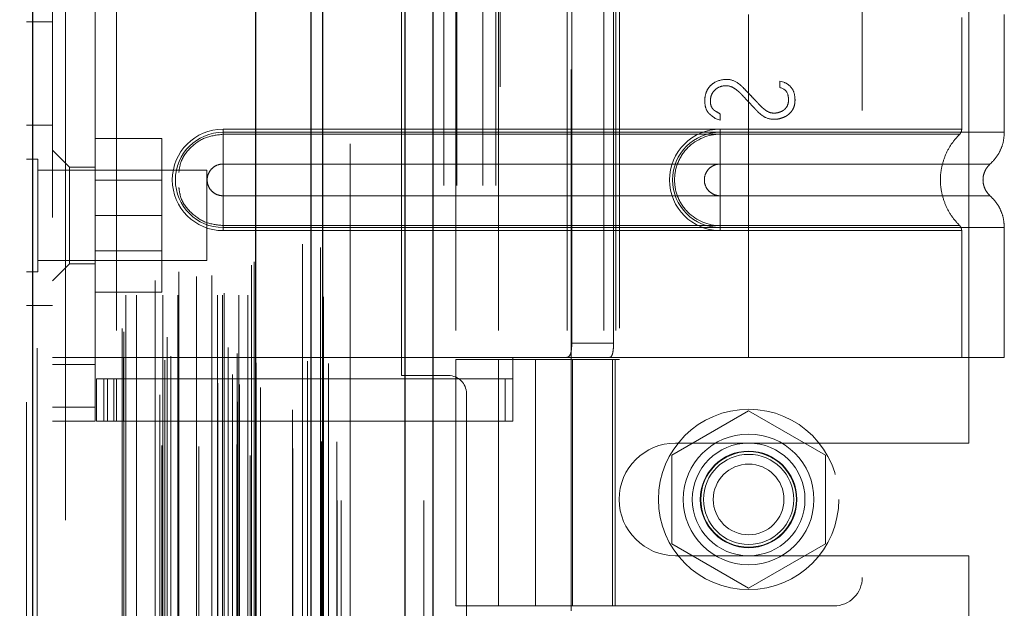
# Model space of a CAD drawing. Header units: inches. Extents: x 0.2 to 10.8, y 0.2 to 8.2.
# Tile 117 of 146: x 5.969 to 6.151, y 3.448 to 3.557. Entities that reach past the tile are written whole.
import ezdxf

# ---------------------------------------------------------------- set-up
doc = ezdxf.new("R2010")
doc.units = ezdxf.units.IN
doc.header["$MEASUREMENT"] = 0
doc.linetypes.add('HIDDEN', pattern=[0.075, 0.05, -0.025])
doc.layers.add('DIMENSIONS', color=140, linetype='Continuous')
doc.styles.add('SLDTEXTSTYLE0', font='TXT', dxfattribs={"width": 0.7})
doc.dimstyles.new('SLDDIMSTYLE0', dxfattribs={"dimtxt": 0.084961, "dimasz": 0.13, "dimexe": 0, "dimexo": 0.0625, "dimgap": 0.02124, "dimtad": 0, "dimtih": 1, "dimtoh": 1, "dimlfac": 15, "dimrnd": 1e-09, "dimzin": 12, "dimdsep": 46, "dimtxsty": 'SLDTEXTSTYLE0', "dimsah": 1, "dimcen": 0.09, "dimadec": 0, "dimazin": 3, "dimtfac": 1, "dimtofl": 0, "dimtmove": 0, "dimatfit": 3, "dimfxl": 0, "dimfrac": 2, "dimtolj": 1, "dimtzin": 12, "dimarcsym": 0})

# ---------------------------------------------------------------- blocks, each defined once
blk = doc.blocks.new('_D_16')
at = {"layer": 'DIMENSIONS'}
for p, q in [((5.99719, 5.3587), (5.56335, 5.3587)), ((5.68835, 5.3587), (5.68835, 4.42339)), ((5.52677, 4.26934), (5.49824, 4.26934)), ((5.49824, 4.26934), (5.49824, 4.13431)), ((5.84992, 4.26934), (5.87845, 4.26934)), ((5.87845, 4.26934), (5.87845, 4.13431)), ((5.49824, 4.13431), (5.52677, 4.13431)), ((5.87845, 4.13431), (5.84992, 4.13431)), ((5.68835, 3.32643), (5.68835, 4.11529)), ((5.99719, 3.32643), (5.56335, 3.32643))]:
    blk.add_line(p, q, dxfattribs=at)
for points in [[(5.68835, 5.3587), (5.66835, 5.2287), (5.70835, 5.2287)], [(5.68835, 3.32643), (5.70835, 3.45643), (5.66835, 3.45643)]]:
    blk.add_solid(points, dxfattribs=at)
at = {"layer": 'DIMENSIONS', "char_height": 0.083333, "attachment_point": 1, "style": 'SLDTEXTSTYLE0'}
for s, insert in [('30.48', (5.52677, 4.39578)), ('774.3', (5.52677, 4.24173))]:
    blk.add_mtext(s, dxfattribs=dict(at, insert=insert))
blk = doc.blocks.new('_D_17')
at = {"layer": 'DIMENSIONS'}
for p, q in [((5.97272, 5.4509), (5.25164, 5.4509)), ((5.37664, 5.4509), (5.37664, 4.91322)), ((5.21507, 4.78308), (5.18654, 4.78308)), ((5.18654, 4.78308), (5.18654, 4.64805)), ((5.53822, 4.78308), (5.56675, 4.78308)), ((5.56675, 4.78308), (5.56675, 4.64805)), ((5.18654, 4.64805), (5.21507, 4.64805)), ((5.56675, 4.64805), (5.53822, 4.64805)), ((5.37664, 3.23416), (5.37664, 4.494)), ((5.97272, 3.23416), (5.25164, 3.23416))]:
    blk.add_line(p, q, dxfattribs=at)
for points in [[(5.37664, 5.4509), (5.35664, 5.3209), (5.39664, 5.3209)], [(5.37664, 3.23416), (5.39664, 3.36416), (5.35664, 3.36416)]]:
    blk.add_solid(points, dxfattribs=at)
at = {"layer": 'DIMENSIONS', "char_height": 0.083333, "attachment_point": 1, "style": 'SLDTEXTSTYLE0'}
for s, insert in [('33.25', (5.21507, 4.90953)), ('844.6', (5.21507, 4.75548)), ('OPENING', (5.11461, 4.60143))]:
    blk.add_mtext(s, dxfattribs=dict(at, insert=insert))

msp = doc.modelspace()

# ---------------------------------------------------------------- linework, layer by layer
at = {"color": 7, "linetype": 'Continuous', "lineweight": 25}
for p, q in [((6.0400945, 3.1682289), (6.0400945, 5.5239482)), ((6.0451856, 5.5248924), (6.0451856, 3.1682289)), ((6.0227249, 3.1682289), (6.0227249, 5.5165622)), ((6.0248337, 3.1682289), (6.0248337, 5.5167693)), ((6.0124824, 3.1891124), (6.0124824, 5.4959989)), ((5.9712657, 3.19638), (5.9712657, 5.4887313))]:
    msp.add_line(p, q, dxfattribs=at)
at = {"color": 7, "linetype": 'HIDDEN', "lineweight": 18}
for p, q in [((6.0400945, 3.1682289), (6.0400945, 5.5239482)), ((6.0434886, 3.1682289), (6.0434886, 5.5239482)), ((6.0434886, 3.1682289), (6.0434886, 5.5239482)), ((6.0451856, 5.5248924), (6.0451856, 3.1682289)), ((6.0451856, 3.1682289), (6.0451856, 5.5248924)), ((6.0451856, 3.1682289), (6.0451856, 5.5248924)), ((6.0248337, 3.1682289), (6.0248337, 5.5167693)), ((6.0275249, 3.1682289), (6.0275249, 5.5165622)), ((6.0282278, 3.1682289), (6.0282278, 5.5167693)), ((6.0282278, 3.1682289), (6.0282278, 5.5167693)), ((6.0246303, 3.1791361), (6.0246303, 5.5059752)), ((6.009102, 3.1864452), (6.009102, 5.4986661)), ((6.009102, 3.1864452), (6.009102, 5.4986661)), ((6.0073918, 3.1905001), (6.0073918, 5.4946112)), ((6.0090346, 5.4953909), (6.0090346, 3.1897204)), ((6.0094423, 3.1896485), (6.0094423, 5.4954628)), ((6.0133159, 3.1891124), (6.0133159, 5.4959989)), ((6.0081857, 3.191504), (6.0081857, 5.4936377)), ((6.0220262, 5.4940109), (6.0220262, 3.1911098)), ((5.9956522, 3.1941511), (5.9956522, 5.4909602)), ((6.0121816, 3.1942708), (6.0121816, 5.4908405)), ((6.0121816, 3.1942708), (6.0121816, 5.4908405)), ((6.0125428, 3.1934999), (6.0125428, 5.4916114)), ((6.0125643, 3.1936677), (6.0125643, 5.4914436)), ((6.0259163, 3.1935338), (6.0259163, 5.4915684)), ((5.9967974, 3.1948903), (5.9967974, 5.4902177)), ((6.0054735, 5.4898876), (6.0054735, 3.1952302)), ((5.9712657, 5.4887313), (5.9712657, 3.19638)), ((5.9720992, 3.19638), (5.9720992, 5.4887313)), ((5.9720992, 5.4887313), (5.9720992, 3.19638)), ((5.9947078, 5.4877337), (5.9947078, 3.1973741)), ((6.007367, 3.1965378), (6.007367, 5.4885735)), ((5.9701159, 5.4863751), (5.9701159, 3.1987362)), ((5.9881061, 3.1994349), (5.9881061, 5.4856764)), ((5.9961196, 3.198393), (5.9961196, 5.4867183)), ((5.9877599, 3.2000195), (5.9877599, 5.4850918)), ((6.0192768, 5.4849704), (6.0192768, 3.2001213)), ((5.9884266, 3.2061933), (5.9884266, 5.478918)), ((5.9884266, 3.2061933), (5.9884266, 5.478918)), ((5.9904526, 3.2061933), (5.9904526, 5.478918)), ((5.9951108, 5.4783868), (5.9951108, 3.2067249)), ((5.9952805, 3.2061933), (5.9952805, 5.478918)), ((5.9980365, 3.2061933), (5.9980365, 5.478918)), ((6.0019341, 5.4781959), (6.0019341, 3.2069131)), ((6.005373, 3.2061933), (6.005373, 5.478918)), ((6.0063115, 5.478918), (6.0063115, 3.2061933)), ((6.0063115, 3.2061933), (6.0063115, 5.478918)), ((6.0066449, 3.2065266), (6.0066449, 5.4785847)), ((6.0089782, 5.4785847), (6.0089782, 3.2065266)), ((6.0093115, 3.2061933), (6.0093115, 5.478918)), ((6.0093115, 5.478918), (6.0093115, 3.2061933)), ((6.0109704, 3.2061933), (6.0109704, 5.478918)), ((6.0109704, 3.2061933), (6.0109704, 5.478918)), ((6.0116449, 3.2068599), (6.0116449, 5.4782514)), ((6.0116449, 3.2068599), (6.0116449, 5.4782514)), ((6.0249794, 3.2058884), (6.0249794, 5.4792226)), ((5.9938992, 3.208886), (5.9938992, 5.4762253)), ((6.0114493, 5.4765223), (6.0114493, 3.208589)), ((5.9982515, 3.2105165), (5.9982515, 5.4746006)), ((6.0014962, 3.2096294), (6.0014962, 5.4754819)), ((6.0014962, 3.2096294), (6.0014962, 5.4754819)), ((6.0043403, 3.2098263), (6.0043403, 5.4752839)), ((6.0117012, 3.2117238), (6.0117012, 5.4733875)), ((6.0117012, 3.2117238), (6.0117012, 5.4733875)), ((6.0121389, 3.2123422), (6.0121389, 5.4727691)), ((6.0121389, 3.2123422), (6.0121389, 5.4727691)), ((6.0210925, 3.2156146), (6.0210925, 5.4694967)), ((6.0243995, 3.2149916), (6.0243995, 5.4700919)), ((6.0299249, 3.2341622), (6.0299249, 5.4508955)), ((6.0299249, 3.2341622), (6.0299249, 5.4508955)), ((6.0299249, 3.2341622), (6.0299249, 5.4508955)), ((6.0299249, 3.2341622), (6.0299249, 5.4508955)), ((5.9749159, 5.4205223), (5.9749159, 3.264589)), ((5.9773159, 3.264589), (5.9773159, 5.4205223)), ((5.9773159, 3.264589), (5.9773159, 5.4205223)), ((5.9773159, 5.4205223), (5.9773159, 3.264589)), ((5.9773159, 5.4205223), (5.9773159, 3.264589)), ((6.0471915, 3.3264289), (6.0471915, 3.7678955)), ((6.0471915, 3.3264289), (6.0471915, 3.7678955)), ((6.0495915, 3.3264289), (6.0495915, 3.7678955)), ((6.0543915, 3.3264289), (6.0543915, 3.7678955)), ((6.0567915, 3.3264289), (6.0567915, 3.7678955)), ((6.0567915, 3.3264289), (6.0567915, 3.7678955)), ((6.0575931, 3.6447123), (6.0575931, 3.4478619)), ((6.0707165, 3.4478619), (6.0707165, 3.6447123)), ((6.1245222, 3.6403449), (6.1245222, 3.4539932)), ((6.1441915, 3.4788455), (6.1441915, 3.6154789)), ((5.98279, 3.4854892), (5.98279, 3.6088488)), ((6.0393915, 3.4913289), (6.0393915, 3.6029955)), ((5.986727, 3.5996625), (5.986727, 3.4946756)), ((5.986727, 3.5996625), (5.986727, 3.4946756)), ((6.0494566, 3.5996625), (6.0494566, 3.4946756)), ((6.0573306, 3.5996625), (6.0573306, 3.4946756)), ((6.0700038, 3.5996625), (6.0700038, 3.4946756)), ((6.0767526, 3.5996625), (6.0767526, 3.4946756)), ((6.0790022, 3.5996625), (6.0790022, 3.4946756)), ((6.0790022, 3.5996625), (6.0790022, 3.4946756)), ((6.0796645, 3.6000562), (6.0796645, 3.4942819)), ((6.070846, 3.5970378), (6.070846, 3.4973003)), ((6.0785666, 3.5970378), (6.0785666, 3.4973003)), ((5.9701159, 3.5567223), (5.9749159, 3.5567223)), ((6.1035249, 3.5580511), (6.1035249, 3.536287)), ((6.1035249, 3.5580511), (6.1035249, 3.536287)), ((6.1035249, 3.5574825), (6.1035249, 3.5368556)), ((6.1035249, 3.5574825), (6.1035249, 3.5368556)), ((6.1428949, 3.5368556), (6.1428949, 3.5574825)), ((6.150769, 3.536287), (6.150769, 3.5580511)), ((6.109277, 3.5457357), (6.1100201, 3.5455435)), ((6.109277, 3.5445443), (6.109277, 3.5457357)), ((6.0982855, 3.5385489), (6.0973631, 3.5388564)), ((6.0982855, 3.5396762), (6.0982855, 3.5385489)), ((5.9749159, 3.537589), (5.9701159, 3.537589)), ((6.006412, 3.5368556), (6.1035249, 3.5368556)), ((6.006412, 3.5368556), (6.006412, 3.5359192)), ((6.0982755, 3.5368556), (6.0982755, 3.5359192)), ((6.1035249, 3.5368556), (6.0982755, 3.5368556)), ((5.98279, 3.5351223), (5.9951233, 3.5351223)), ((5.9951233, 3.5209223), (5.9951233, 3.5351223)), ((6.006412, 3.536287), (6.1035249, 3.536287)), ((6.006412, 3.536287), (6.006412, 3.5304138)), ((6.006412, 3.5359192), (6.1035249, 3.5359192)), ((6.0982755, 3.536287), (6.0982755, 3.5304138)), ((6.1035249, 3.536287), (6.0982755, 3.536287)), ((6.1035249, 3.5359192), (6.0982755, 3.5359192)), ((5.9721993, 3.531339), (5.9701159, 3.531339)), ((5.9721993, 3.5105056), (5.9721993, 3.531339)), ((5.9780656, 3.5298462), (5.9749159, 3.5329958)), ((5.9780656, 3.5298462), (5.9780656, 3.5209223)), ((5.98279, 3.5298462), (5.9780656, 3.5298462)), ((6.006412, 3.5304138), (6.1035249, 3.5304138)), ((6.1035249, 3.5304138), (6.0982755, 3.5304138)), ((6.0034493, 3.5292556), (5.9721993, 3.5292556)), ((6.0034493, 3.512589), (6.0034493, 3.5292556)), ((5.9951233, 3.5274523), (5.98279, 3.5274523)), ((6.006412, 3.518681), (6.006412, 3.5245542)), ((6.1035249, 3.5245542), (6.006412, 3.5245542)), ((6.0982755, 3.5245542), (6.1035249, 3.5245542)), ((6.0982755, 3.518681), (6.0982755, 3.5245542)), ((5.9780656, 3.5209223), (5.9780656, 3.5119984)), ((5.98279, 3.5209223), (5.9951233, 3.5209223)), ((5.9951233, 3.5067223), (5.9951233, 3.5209223)), ((6.006412, 3.5181124), (6.006412, 3.5190488)), ((6.1035249, 3.5190488), (6.006412, 3.5190488)), ((6.1035249, 3.518681), (6.006412, 3.518681)), ((6.0982755, 3.5190488), (6.1035249, 3.5190488)), ((6.0982755, 3.5181124), (6.0982755, 3.5190488)), ((6.0982755, 3.518681), (6.1035249, 3.518681)), ((6.1035249, 3.518681), (6.1035249, 3.4946756)), ((6.1035249, 3.518681), (6.1035249, 3.4946756)), ((6.150769, 3.4946756), (6.150769, 3.518681)), ((6.1035249, 3.5181124), (6.006412, 3.5181124)), ((6.0982755, 3.5181124), (6.1035249, 3.5181124)), ((6.1035249, 3.5181124), (6.1035249, 3.4946756)), ((6.1035249, 3.5181124), (6.1035249, 3.4946756)), ((6.1428949, 3.4946756), (6.1428949, 3.5181124)), ((5.98279, 3.5143923), (5.9951233, 3.5143923)), ((5.9721993, 3.512589), (6.0034493, 3.512589)), ((5.9749159, 3.5088488), (5.9780656, 3.5119984)), ((5.9780656, 3.5119984), (5.98279, 3.5119984)), ((5.9701159, 3.5105056), (5.9721993, 3.5105056)), ((5.98279, 3.5067223), (5.9951233, 3.5067223)), ((5.9701159, 3.5042556), (5.9749159, 3.5042556)), ((6.070846, 3.4973003), (6.0785666, 3.4973003)), ((5.9749159, 3.4946756), (5.98279, 3.4946756)), ((5.9749159, 3.4933633), (5.98279, 3.4933633)), ((5.986727, 3.4946756), (5.98279, 3.4946756)), ((5.9880393, 3.4946756), (5.986727, 3.4946756)), ((5.9880393, 3.4946756), (6.0599553, 3.4946756)), ((5.9880393, 3.4946756), (5.9880393, 3.4907386)), ((5.9880393, 3.4946756), (6.0599553, 3.4946756)), ((6.0599553, 3.4946756), (6.0494566, 3.4946756)), ((6.0494566, 3.4942819), (6.078853, 3.4942819)), ((6.0494566, 3.4942819), (6.0494566, 3.4487438)), ((6.0573306, 3.4942819), (6.0573306, 3.4487438)), ((6.0599553, 3.4946756), (6.0599553, 3.4907386)), ((6.1035249, 3.4946756), (6.0599553, 3.4946756)), ((6.0641548, 3.4942819), (6.0641548, 3.4487438)), ((6.0641548, 3.4487438), (6.0641548, 3.4942819)), ((6.0707464, 3.4942819), (6.0707464, 3.4487438)), ((6.0709789, 3.4487438), (6.0709789, 3.4942819)), ((6.0783521, 3.4487438), (6.0783521, 3.4942819)), ((6.078853, 3.4942819), (6.0796645, 3.4942819)), ((6.078853, 3.4487438), (6.078853, 3.4942819)), ((6.150769, 3.4946756), (6.1035249, 3.4946756)), ((6.0480582, 3.4913289), (6.0393915, 3.4913289)), ((5.9830524, 3.4828646), (5.9830524, 3.4907386)), ((5.9830524, 3.4907386), (5.9843648, 3.4907386)), ((5.9843648, 3.4828646), (5.9843648, 3.4907386)), ((5.9850477, 3.4907386), (5.9843648, 3.4907386)), ((5.9843648, 3.4828646), (5.9843648, 3.4907386)), ((5.9850477, 3.4828646), (5.9850477, 3.4907386)), ((5.9850477, 3.4907386), (5.986238, 3.4907386)), ((5.986238, 3.4828646), (5.986238, 3.4907386)), ((6.0585209, 3.4907386), (5.986238, 3.4907386)), ((5.986727, 3.4907386), (5.986727, 3.4828646)), ((5.9880393, 3.4907386), (5.9880393, 3.4828646)), ((6.0585209, 3.4828646), (6.0585209, 3.4907386)), ((6.0585209, 3.4907386), (6.0599553, 3.4907386)), ((6.0599553, 3.4828646), (6.0599553, 3.4907386)), ((6.0513915, 3.2341622), (6.0513915, 3.4879955)), ((5.9749159, 3.4854892), (5.98279, 3.4854892)), ((5.9749159, 3.4854892), (5.98279, 3.4854892)), ((5.98279, 3.4854892), (5.98279, 3.4828646)), ((6.1035249, 3.4848256), (6.0893249, 3.4766272)), ((6.1177249, 3.4766272), (6.1035249, 3.4848256)), ((5.9749159, 3.4828646), (5.98279, 3.4828646)), ((5.9843648, 3.4828646), (5.9830524, 3.4828646)), ((5.9850477, 3.4828646), (5.9843648, 3.4828646)), ((5.986238, 3.4828646), (5.9850477, 3.4828646)), ((5.986238, 3.4828646), (6.0585209, 3.4828646)), ((6.0599553, 3.4828646), (6.0585209, 3.4828646)), ((6.0900249, 3.4788455), (6.1441915, 3.4788455)), ((6.0893249, 3.4766272), (6.0893249, 3.4602305)), ((6.1177249, 3.4602305), (6.1177249, 3.4766272)), ((6.0893249, 3.4602305), (6.1035249, 3.4520321)), ((6.1035249, 3.4520321), (6.1177249, 3.4602305)), ((6.0900249, 3.4580122), (6.1441915, 3.4580122)), ((6.1441915, 3.3922205), (6.1441915, 3.4580122)), ((6.078853, 3.4487438), (6.0494566, 3.4487438)), ((6.078853, 3.4487438), (6.1192729, 3.4487438))]:
    msp.add_line(p, q, dxfattribs=at)
at = {"color": 7, "linetype": 'HIDDEN', "lineweight": 18, "flags": 128}
for points in [[(6.0274361, 3.1790906), (6.0274364, 4.3333438), (6.0274361, 5.5060209)], [(6.0274361, 3.1790879), (6.0274364, 4.3190243), (6.0274361, 5.50602)], [(6.0259163, 3.1935247), (6.0259164, 4.3667191), (6.0259163, 5.4915882)], [(6.0192866, 5.4778609), (6.0192865, 4.3660846), (6.0192866, 3.2072518)], [(6.0192866, 5.4778582), (6.0192865, 4.3517529), (6.0192866, 3.207252)], [(6.0249794, 3.2059021), (6.0249799, 4.295488), (6.0249794, 5.4792233)]]:
    msp.add_lwpolyline(points, dxfattribs=at)
at = {"color": 7, "linetype": 'HIDDEN', "lineweight": 18}
for radius in [0.0166667, 0.0120735, 0.0104167, 0.0089239, 0.0088333, 0.0083333, 0.00653]:
    msp.add_circle((6.1035249, 3.4684289), radius, dxfattribs=at)
for centre, radius, start, end in [((6.006412, 3.527484), 0.0093716, 90, 270), ((6.0982755, 3.527484), 0.0093716, 90, 270), ((6.006412, 3.527484), 0.008803, 90, 270), ((6.0982755, 3.527484), 0.008803, 90, 270), ((6.0480582, 3.4879955), 0.0033333, 0, 90), ((6.0900249, 3.4684289), 0.0104167, 90, 270), ((6.1192729, 3.4539932), 0.0052493, 270, 0)]:
    msp.add_arc(centre, radius, start, end, dxfattribs=at)
for points, knots in [([(6.0973631, 3.5388564), (6.0970839, 3.5390544), (6.0966198, 3.5393953), (6.0962293, 3.5397358), (6.0961022, 3.5398615), (6.095849, 3.5402049), (6.0955541, 3.540804), (6.0953619, 3.5419622), (6.0955351, 3.543422), (6.0960667, 3.5445392), (6.0973127, 3.5457228), (6.0985756, 3.5460559), (6.0995794, 3.5460559)], [0, 0, 0, 0, 0.0625, 0.125, 0.15625, 0.1875, 0.25, 0.375, 0.5, 0.625, 0.75, 1, 1, 1, 1]), ([(6.0995794, 3.5460559), (6.1002308, 3.5460559), (6.1010444, 3.5457708), (6.1020068, 3.5450382), (6.1026835, 3.5443917), (6.1032863, 3.5437285), (6.1040912, 3.5428968), (6.1047151, 3.542237), (6.1052079, 3.5417146), (6.105401, 3.5415039), (6.1059206, 3.5409595), (6.1064333, 3.5405123), (6.1072505, 3.5399501), (6.1081302, 3.5397715), (6.1090387, 3.5399107), (6.1096697, 3.5401576), (6.1101139, 3.5404468), (6.110709, 3.5410808), (6.1109165, 3.5418471), (6.1108791, 3.5427813), (6.1106364, 3.5438994), (6.1100253, 3.5444196), (6.109277, 3.5445443)], [0, 0, 0, 0, 0.125, 0.15625, 0.1875, 0.25, 0.3125, 0.375, 0.40625, 0.421875, 0.4375, 0.46875, 0.5, 0.5625, 0.625, 0.6875, 0.71875, 0.75, 0.8125, 0.84375, 0.875, 1, 1, 1, 1]), ([(6.1100201, 3.5455435), (6.1106027, 3.5453169), (6.1115242, 3.544657), (6.1120549, 3.5433615), (6.1121276, 3.5419479), (6.1119437, 3.5409853), (6.1115536, 3.5401984), (6.1108324, 3.5394912), (6.1102866, 3.5391669), (6.1093676, 3.5387999), (6.1079926, 3.5385556), (6.1066108, 3.5389398), (6.1056856, 3.5396525), (6.1053153, 3.5399869), (6.1049703, 3.5403442), (6.1047932, 3.5405351), (6.1044127, 3.5409393), (6.1039078, 3.5414798), (6.103281, 3.5421485), (6.1027753, 3.5426867), (6.1023917, 3.543091), (6.1022156, 3.543278), (6.1018761, 3.5436284), (6.1014937, 3.5439745), (6.1008775, 3.544442), (6.099851, 3.5449713), (6.0984531, 3.5448637), (6.0974418, 3.5443745), (6.0966742, 3.543343), (6.0964345, 3.5424711), (6.0964541, 3.5414352), (6.096731, 3.5407954), (6.0971199, 3.5403824), (6.0974059, 3.5401807), (6.097886, 3.5398882), (6.0982855, 3.5396762)], [0, 0, 0, 0, 0.0625, 0.125, 0.15625, 0.1875, 0.21875, 0.25, 0.28125, 0.3125, 0.375, 0.4375, 0.453125, 0.46875, 0.4765625, 0.484375, 0.5, 0.53125, 0.5625, 0.59375, 0.609375, 0.6171875, 0.625, 0.640625, 0.65625, 0.6875, 0.75, 0.8125, 0.84375, 0.875, 0.90625, 0.9375, 0.953125, 0.96875, 1, 1, 1, 1]), ([(6.1035249, 3.5368556), (6.1093274, 3.5368556), (6.1194405, 3.5368556), (6.1321885, 3.5368556), (6.1406722, 3.5368556), (6.1439305, 3.5368556), (6.1409653, 3.5368556), (6.1327158, 3.5368556), (6.1199336, 3.5368556), (6.1095755, 3.5368556), (6.1035249, 3.5368556)], [4.71239469, 4.71239469, 4.71239469, 4.71239469, 5.154448, 5.48366074, 5.87871603, 6.27377131, 6.6688266, 7.06388188, 7.39309462, 7.85399245, 7.85399245, 7.85399245, 7.85399245]), ([(6.1424977, 3.5359149), (6.1425569, 3.535979), (6.1426765, 3.5361085), (6.1427989, 3.5363452), (6.142882, 3.5365984), (6.1428906, 3.5367745), (6.1428949, 3.5368617)], [0, 0, 0, 0, 0.24752405, 0.49999994, 0.75247586, 1, 1, 1, 1]), ([(5.9982515, 3.5288647), (5.9983369, 3.5294929), (5.9985716, 3.5312189), (6.0003286, 3.5335812), (6.0030909, 3.5355405), (6.005305, 3.5357929), (6.006412, 3.5359192)], [0, 0, 0, 0, 0.16020075, 0.44013383, 0.72006692, 1, 1, 1, 1]), ([(6.0982755, 3.5359192), (6.0960583, 3.5359413), (6.0927802, 3.5345417), (6.0902797, 3.5307957), (6.0896207, 3.527484), (6.0902797, 3.5241723), (6.0927802, 3.5204263), (6.0960583, 3.5190266), (6.0982755, 3.5190488)], [6.28318531, 6.28318531, 6.28318531, 6.28318531, 7.06858347, 7.46128255, 7.85398163, 8.24668072, 8.6393798, 9.42477796, 9.42477796, 9.42477796, 9.42477796]), ([(6.1035249, 3.536287), (6.106617, 3.536287), (6.109709, 3.536287), (6.1157744, 3.536287), (6.1187477, 3.536287), (6.1244611, 3.536287), (6.1272013, 3.536287), (6.1323433, 3.536287), (6.134745, 3.536287), (6.1391179, 3.536287), (6.141089, 3.536287), (6.1445248, 3.536287), (6.1459894, 3.536287), (6.148356, 3.536287), (6.1492579, 3.536287), (6.1504644, 3.536287), (6.150769, 3.536287), (6.150769, 3.536287), (6.1504644, 3.536287), (6.1492579, 3.536287), (6.148356, 3.536287), (6.1459894, 3.536287), (6.1445248, 3.536287), (6.141089, 3.536287), (6.1391179, 3.536287), (6.134745, 3.536287), (6.1323433, 3.536287), (6.1272013, 3.536287), (6.1244611, 3.536287), (6.1187477, 3.536287), (6.1157744, 3.536287), (6.109709, 3.536287), (6.106617, 3.536287), (6.1035249, 3.536287)], [0, 0, 0, 0, 0.0625, 0.0625, 0.125, 0.125, 0.1875, 0.1875, 0.25, 0.25, 0.3125, 0.3125, 0.375, 0.375, 0.4375, 0.4375, 0.5, 0.5, 0.5625, 0.5625, 0.625, 0.625, 0.6875, 0.6875, 0.75, 0.75, 0.8125, 0.8125, 0.875, 0.875, 0.9375, 0.9375, 1, 1, 1, 1]), ([(6.1035249, 3.536287), (6.1035249, 3.5352154), (6.1035249, 3.5329685), (6.1035249, 3.5311244), (6.1035249, 3.5304131)], [0.052118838, 0.052118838, 0.052118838, 0.052118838, 0.500001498, 0.948006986, 0.948006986, 0.948006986, 0.948006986]), ([(6.1035249, 3.536287), (6.1035249, 3.5351822), (6.1035249, 3.5340779), (6.1035249, 3.5320611), (6.1035249, 3.5311497), (6.1035249, 3.5304138)], [0, 0, 0, 0, 0.5, 0.5, 1, 1, 1, 1]), ([(6.1035249, 3.5359191), (6.1051489, 3.5359191), (6.1068755, 3.5359191), (6.1105222, 3.5359191), (6.1124428, 3.5359191), (6.1164341, 3.5359191), (6.1185052, 3.5359191), (6.1227043, 3.5359191), (6.1248324, 3.5359191), (6.1289899, 3.5359191), (6.1310188, 3.5359191), (6.1347636, 3.5359191), (6.1364779, 3.5359191), (6.1393551, 3.5359191), (6.1405155, 3.5359191), (6.1420899, 3.5359191), (6.142502, 3.5359191), (6.142502, 3.5359191), (6.1420899, 3.5359191), (6.1405155, 3.5359191), (6.1393551, 3.5359191), (6.1364779, 3.5359191), (6.1347636, 3.5359191), (6.1310188, 3.5359191), (6.1289899, 3.5359191), (6.1248324, 3.5359191), (6.1227043, 3.5359191), (6.1185052, 3.5359191), (6.1164341, 3.5359191), (6.1124428, 3.5359191), (6.1105222, 3.5359191), (6.1068755, 3.5359191), (6.1051489, 3.5359191), (6.1035249, 3.5359191)], [0, 0, 0, 0, 0.0625, 0.0625, 0.125, 0.125, 0.1875, 0.1875, 0.25, 0.25, 0.3125, 0.3125, 0.375, 0.375, 0.4375, 0.4375, 0.5, 0.5, 0.5625, 0.5625, 0.625, 0.625, 0.6875, 0.6875, 0.75, 0.75, 0.8125, 0.8125, 0.875, 0.875, 0.9375, 0.9375, 1, 1, 1, 1]), ([(6.1425828, 3.5189702), (6.1420461, 3.5195546), (6.1409723, 3.5207238), (6.1398495, 3.5228409), (6.1391282, 3.5251112), (6.1388781, 3.527484), (6.1391282, 3.5298568), (6.1398495, 3.5321271), (6.1409723, 3.5342442), (6.1420461, 3.5354134), (6.1425828, 3.5359978)], [0, 0, 0, 0, 0.12505483, 0.25020853, 0.37526383, 0.5, 0.62473617, 0.74979147, 0.87494517, 1, 1, 1, 1]), ([(6.1481106, 3.5303881), (6.1485, 3.5307771), (6.1492876, 3.531564), (6.1501219, 3.5330294), (6.1506674, 3.5346254), (6.1507354, 3.5357372), (6.1507691, 3.536287)], [0, 0, 0, 0, 0.2471303, 0.49986639, 0.75266195, 1, 1, 1, 1]), ([(6.006412, 3.5245542), (6.0060285, 3.5245542), (6.0056451, 3.5246305), (6.0049365, 3.524924), (6.0046115, 3.5251411), (6.0040692, 3.5256835), (6.003852, 3.5260085), (6.0035585, 3.5267171), (6.0034822, 3.5271005), (6.0034822, 3.5278675), (6.0035585, 3.5282509), (6.003852, 3.5289595), (6.0040692, 3.5292845), (6.0046115, 3.5298268), (6.0049365, 3.530044), (6.0056451, 3.5303375), (6.0060285, 3.5304138), (6.006412, 3.5304138)], [0, 0, 0, 0, 0.125, 0.125, 0.25, 0.25, 0.375, 0.375, 0.5, 0.5, 0.625, 0.625, 0.75, 0.75, 0.875, 0.875, 1, 1, 1, 1]), ([(6.0982755, 3.5304138), (6.097892, 3.5304138), (6.0975087, 3.5303375), (6.0968, 3.530044), (6.096475, 3.5298268), (6.0959327, 3.5292845), (6.0957155, 3.5289595), (6.095422, 3.5282509), (6.0953457, 3.5278675), (6.0953457, 3.5271005), (6.095422, 3.5267171), (6.0957155, 3.5260085), (6.0959327, 3.5256835), (6.096475, 3.5251411), (6.0968, 3.524924), (6.0975087, 3.5246305), (6.097892, 3.5245542), (6.0982755, 3.5245542)], [0, 0, 0, 0, 0.125, 0.125, 0.25, 0.25, 0.375, 0.375, 0.5, 0.5, 0.625, 0.625, 0.75, 0.75, 0.875, 0.875, 1, 1, 1, 1]), ([(6.1035249, 3.5304131), (6.1101412, 3.5304131), (6.1216711, 3.5304131), (6.1361693, 3.5304131), (6.1457595, 3.5304131), (6.1493286, 3.5304131), (6.1457595, 3.5304131), (6.1361693, 3.5304131), (6.1216711, 3.5304131), (6.1101412, 3.5304131), (6.1035249, 3.5304131)], [4.71241411, 4.71241411, 4.71241411, 4.71241411, 5.15721613, 5.48839216, 5.88580339, 6.28321463, 6.68062587, 7.0780371, 7.40921314, 7.85401516, 7.85401516, 7.85401516, 7.85401516]), ([(6.1481684, 3.5245286), (6.147971, 3.5247253), (6.1475758, 3.5251191), (6.1471611, 3.5258536), (6.146894, 3.5266485), (6.1468009, 3.527484), (6.146894, 3.5283195), (6.1471611, 3.5291144), (6.1475758, 3.5298489), (6.147971, 3.5302427), (6.1481684, 3.5304394)], [0, 0, 0, 0, 0.12483242, 0.24993914, 0.37510573, 0.5, 0.62489427, 0.75006086, 0.87516758, 1, 1, 1, 1]), ([(6.006412, 3.5190488), (6.005305, 3.519175), (6.0030909, 3.5194275), (6.0003286, 3.5213868), (5.9985716, 3.5237491), (5.9983369, 3.5254751), (5.9982515, 3.5261033)], [0, 0, 0, 0, 0.27993308, 0.55986617, 0.83979925, 1, 1, 1, 1]), ([(6.1035249, 3.5245549), (6.1101412, 3.5245549), (6.1216711, 3.5245549), (6.1361693, 3.5245549), (6.1457595, 3.5245549), (6.1493286, 3.5245549), (6.1457595, 3.5245549), (6.1361693, 3.5245549), (6.1216711, 3.5245549), (6.1101412, 3.5245549), (6.1035249, 3.5245549)], [4.71236405, 4.71236405, 4.71236405, 4.71236405, 5.15716608, 5.48834211, 5.88575335, 6.2831646, 6.68057584, 7.07798708, 7.40916311, 7.85396514, 7.85396514, 7.85396514, 7.85396514]), ([(6.1035249, 3.518681), (6.1035249, 3.5197526), (6.1035249, 3.5219994), (6.1035249, 3.5238435), (6.1035249, 3.5245549)], [0.052118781, 0.052118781, 0.052118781, 0.052118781, 0.500001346, 0.948006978, 0.948006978, 0.948006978, 0.948006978]), ([(6.1035249, 3.518681), (6.1035249, 3.5197858), (6.1035249, 3.5208901), (6.1035249, 3.5229069), (6.1035249, 3.5238183), (6.1035249, 3.5245542)], [0, 0, 0, 0, 0.5, 0.5, 1, 1, 1, 1]), ([(6.1507691, 3.518681), (6.1507354, 3.5192308), (6.1506674, 3.5203426), (6.1501219, 3.5219386), (6.1492876, 3.523404), (6.1485, 3.5241908), (6.1481106, 3.5245799)], [0, 0, 0, 0, 0.24733805, 0.50013361, 0.75286969, 1, 1, 1, 1]), ([(6.1035249, 3.5190488), (6.1051489, 3.5190488), (6.1068755, 3.5190488), (6.1105222, 3.5190488), (6.1124428, 3.5190488), (6.1164341, 3.5190488), (6.1185052, 3.5190488), (6.1227043, 3.5190488), (6.1248324, 3.5190488), (6.1289899, 3.5190488), (6.1310188, 3.5190488), (6.1347636, 3.5190488), (6.1364779, 3.5190488), (6.1393551, 3.5190488), (6.1405155, 3.5190488), (6.1420899, 3.5190488), (6.142502, 3.5190488), (6.142502, 3.5190488), (6.1420899, 3.5190488), (6.1405155, 3.5190488), (6.1393551, 3.5190488), (6.1364779, 3.5190488), (6.1347636, 3.5190488), (6.1310188, 3.5190488), (6.1289899, 3.5190488), (6.1248324, 3.5190488), (6.1227043, 3.5190488), (6.1185052, 3.5190488), (6.1164341, 3.5190488), (6.1124428, 3.5190488), (6.1105222, 3.5190488), (6.1068755, 3.5190488), (6.1051489, 3.5190488), (6.1035249, 3.5190488)], [0, 0, 0, 0, 0.0625, 0.0625, 0.125, 0.125, 0.1875, 0.1875, 0.25, 0.25, 0.3125, 0.3125, 0.375, 0.375, 0.4375, 0.4375, 0.5, 0.5, 0.5625, 0.5625, 0.625, 0.625, 0.6875, 0.6875, 0.75, 0.75, 0.8125, 0.8125, 0.875, 0.875, 0.9375, 0.9375, 1, 1, 1, 1]), ([(6.1035249, 3.518681), (6.106617, 3.518681), (6.109709, 3.518681), (6.1157744, 3.518681), (6.1187477, 3.518681), (6.1244611, 3.518681), (6.1272013, 3.518681), (6.1323433, 3.518681), (6.134745, 3.518681), (6.1391179, 3.518681), (6.141089, 3.518681), (6.1445248, 3.518681), (6.1459894, 3.518681), (6.148356, 3.518681), (6.1492579, 3.518681), (6.1504644, 3.518681), (6.150769, 3.518681), (6.150769, 3.518681), (6.1504644, 3.518681), (6.1492579, 3.518681), (6.148356, 3.518681), (6.1459894, 3.518681), (6.1445248, 3.518681), (6.141089, 3.518681), (6.1391179, 3.518681), (6.134745, 3.518681), (6.1323433, 3.518681), (6.1272013, 3.518681), (6.1244611, 3.518681), (6.1187477, 3.518681), (6.1157744, 3.518681), (6.109709, 3.518681), (6.106617, 3.518681), (6.1035249, 3.518681)], [0, 0, 0, 0, 0.0625, 0.0625, 0.125, 0.125, 0.1875, 0.1875, 0.25, 0.25, 0.3125, 0.3125, 0.375, 0.375, 0.4375, 0.4375, 0.5, 0.5, 0.5625, 0.5625, 0.625, 0.625, 0.6875, 0.6875, 0.75, 0.75, 0.8125, 0.8125, 0.875, 0.875, 0.9375, 0.9375, 1, 1, 1, 1]), ([(6.1428949, 3.5181063), (6.1428906, 3.5181935), (6.142882, 3.5183696), (6.1427989, 3.5186227), (6.1426765, 3.5188595), (6.1425569, 3.518989), (6.1424977, 3.5190531)], [0, 0, 0, 0, 0.24752413, 0.50000004, 0.75247594, 1, 1, 1, 1]), ([(6.1035249, 3.5181124), (6.1095755, 3.5181124), (6.1199336, 3.5181124), (6.1327158, 3.5181124), (6.1409653, 3.5181124), (6.1439305, 3.5181124), (6.1406722, 3.5181124), (6.1321885, 3.5181124), (6.1194405, 3.5181124), (6.1093274, 3.5181124), (6.1035249, 3.5181124)], [4.71239001, 4.71239001, 4.71239001, 4.71239001, 5.17328784, 5.50250058, 5.89755587, 6.29261115, 6.68766644, 7.08272172, 7.41193446, 7.85398778, 7.85398778, 7.85398778, 7.85398778]), ([(6.070846, 3.4973003), (6.070846, 3.4969481), (6.0708331, 3.4966022), (6.0707718, 3.4959589), (6.0707226, 3.4956645), (6.0705686, 3.4951808), (6.0704615, 3.4949885), (6.0701844, 3.4947374), (6.0700123, 3.4946756), (6.0698157, 3.4946756)], [0, 0, 0, 0, 0.25, 0.25, 0.5, 0.5, 0.75, 0.75, 1, 1, 1, 1]), ([(6.0778194, 3.4946756), (6.0779475, 3.4946756), (6.0780615, 3.4947422), (6.0782555, 3.495003), (6.0783342, 3.4951971), (6.0784549, 3.495681), (6.0784979, 3.4959741), (6.0785533, 3.496607), (6.0785666, 3.4969525), (6.0785666, 3.4973003)], [0, 0, 0, 0, 0.25, 0.25, 0.5, 0.5, 0.75, 0.75, 1, 1, 1, 1])]:
    msp.add_open_spline(points, degree=3, knots=knots, dxfattribs=at)
for points in [[(6.1035249, 3.5368556), (6.1035249, 3.5365161), (6.1035249, 3.5361537), (6.1035249, 3.5359191)], [(6.1035249, 3.5368556), (6.1035249, 3.536508), (6.1035249, 3.5361627), (6.1035249, 3.5359192)], [(6.006412, 3.5359192), (6.006412, 3.5348219), (6.006412, 3.5321786), (6.006412, 3.5290511), (6.006412, 3.527484)], [(6.0982755, 3.527484), (6.0982755, 3.5290511), (6.0982755, 3.5321786), (6.0982755, 3.5348219), (6.0982755, 3.5359192)], [(6.1035249, 3.5359192), (6.1035249, 3.5337252), (6.1035249, 3.527484), (6.1035249, 3.5212428), (6.1035249, 3.5190488)], [(6.1035249, 3.5359191), (6.1035249, 3.5337246), (6.1035249, 3.527484), (6.1035249, 3.5212434), (6.1035249, 3.5190488)], [(6.006412, 3.5304138), (6.006412, 3.5296815), (6.006412, 3.5285827), (6.006412, 3.527484)], [(6.0982755, 3.527484), (6.0982755, 3.5285827), (6.0982755, 3.5296815), (6.0982755, 3.5304138)], [(6.1035249, 3.5304138), (6.1035249, 3.5296815), (6.1035249, 3.5285827), (6.1035249, 3.527484)], [(6.1035249, 3.5304132), (6.1035249, 3.5296817), (6.1035249, 3.5285829), (6.1035249, 3.527484)], [(6.006412, 3.527484), (6.006412, 3.5263852), (6.006412, 3.5252865), (6.006412, 3.5245542)], [(6.006412, 3.527484), (6.006412, 3.5259169), (6.006412, 3.5227894), (6.006412, 3.5201461), (6.006412, 3.5190488)], [(6.0982755, 3.5190488), (6.0982755, 3.5201461), (6.0982755, 3.5227894), (6.0982755, 3.5259169), (6.0982755, 3.527484)], [(6.0982755, 3.5245542), (6.0982755, 3.5252865), (6.0982755, 3.5263852), (6.0982755, 3.527484)], [(6.1035249, 3.527484), (6.1035249, 3.5263851), (6.1035249, 3.5252863), (6.1035249, 3.5245548)], [(6.1035249, 3.527484), (6.1035249, 3.5263852), (6.1035249, 3.5252865), (6.1035249, 3.5245542)], [(6.1035249, 3.5181124), (6.1035249, 3.5184521), (6.1035249, 3.5188148), (6.1035249, 3.5190494)], [(6.1035249, 3.5181124), (6.1035249, 3.51846), (6.1035249, 3.5188053), (6.1035249, 3.5190488)]]:
    msp.add_open_spline(points, degree=3, dxfattribs=at)

# ---------------------------------------------------------------- dimensions: what is measured, and where the dimension line sits
at = {"layer": 'DIMENSIONS'}
dim = msp.add_linear_dim(base=(5.376643, 3.2341622), p1=(6.0227249, 5.4508955), p2=(6.0227249, 3.2341622), angle=90, text='<>\\POPENING', dimstyle='SLDDIMSTYLE0', dxfattribs=at)
dim.commit()
dim.dimension.update_dxf_attribs({"geometry": '_D_17', "text_midpoint": (5.376643, 4.7036096), "dimtype": 160})
dim = msp.add_linear_dim(base=(5.6883462, 5.3586955), p1=(6.0471915, 3.3264289), p2=(6.0471915, 5.3586955), angle=90, dimstyle='SLDDIMSTYLE0', dxfattribs=at)
dim.commit()
dim.dimension.update_dxf_attribs({"geometry": '_D_16', "text_midpoint": (5.6883462, 4.2693418), "dimtype": 160})

doc.saveas('drawing.dxf')
